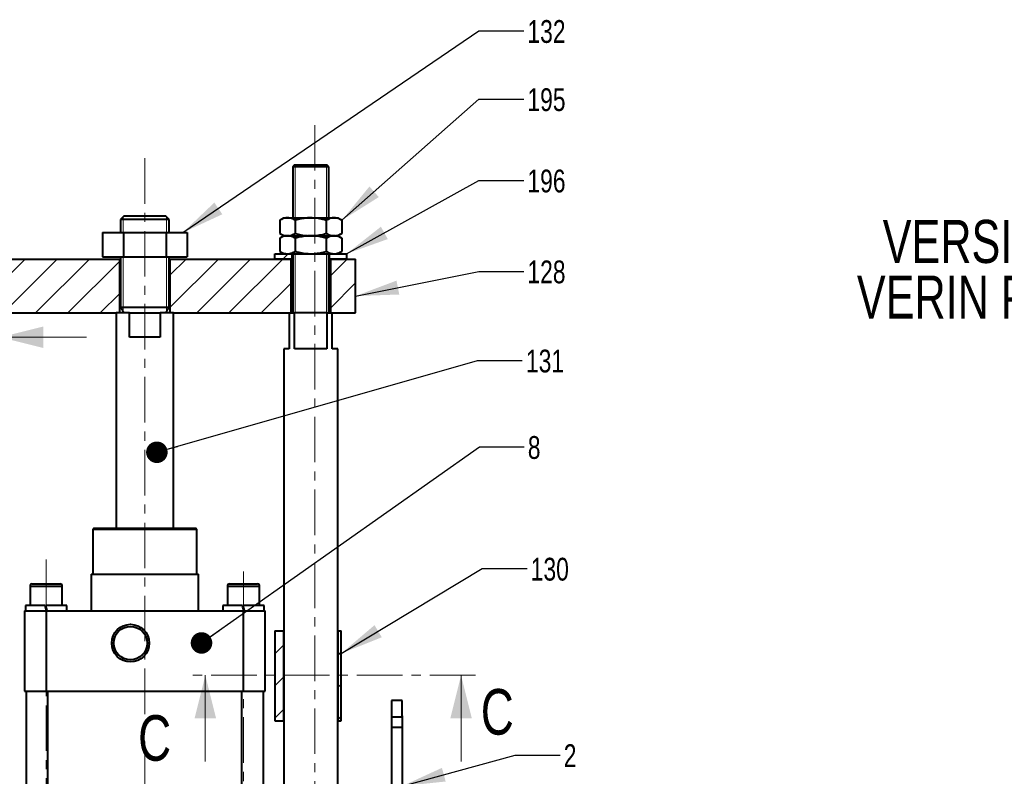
# Model space of a CAD drawing. Header units: millimetres. Extents: x 29 to 409, y 26 to 285.
# Tile 4 of 6: x 106 to 243, y 178 to 284. Entities that reach past the tile are written whole.
import ezdxf

# ---------------------------------------------------------------- set-up
doc = ezdxf.new("R2010")
doc.units = ezdxf.units.MM
doc.linetypes.add('CENTER', pattern=[10.16, 6.35, -1.27, 1.27, -1.27])
doc.styles.add('SLDTEXTSTYLE0', font='TXT', dxfattribs={"width": 0.75})
doc.dimstyles.new('SLDDIMSTYLE0', dxfattribs={"dimtxt": 6, "dimasz": 6, "dimexe": 0, "dimexo": 0.0625, "dimgap": 1.5, "dimtad": 0, "dimtih": 1, "dimtoh": 1, "dimdec": 0, "dimrnd": 1e-09, "dimzin": 0, "dimdsep": 46, "dimtxsty": 'Standard', "dimsah": 1, "dimcen": 0.09, "dimadec": 0, "dimazin": 0, "dimtfac": 1, "dimtdec": 0, "dimtofl": 0, "dimtmove": 0, "dimatfit": 3, "dimfxl": 0, "dimtolj": 1, "dimtzin": 0, "dimarcsym": 0})
doc.dimstyles.new('SLDDIMSTYLE1', dxfattribs={"dimtxt": 4, "dimasz": 6, "dimexe": 0, "dimexo": 0.0625, "dimgap": 1, "dimtad": 1, "dimtoh": 1, "dimlfac": 4, "dimrnd": 1e-09, "dimzin": 12, "dimdsep": 46, "dimtxsty": 'SLDTEXTSTYLE0', "dimsah": 1, "dimcen": 0.09, "dimadec": 0, "dimazin": 0, "dimtfac": 1, "dimtofl": 0, "dimtmove": 0, "dimatfit": 3, "dimfxl": 0, "dimtolj": 1, "dimtzin": 12, "dimarcsym": 0})
doc.dimstyles.new('SLDDIMSTYLE2', dxfattribs={"dimtxt": 3, "dimasz": 3, "dimexe": 0, "dimexo": 0.0625, "dimgap": 0.75, "dimtad": 0, "dimtih": 1, "dimtoh": 1, "dimdec": 0, "dimrnd": 1e-09, "dimzin": 0, "dimdsep": 46, "dimtxsty": 'Standard', "dimblk1": 'DOT', "dimblk2": 'DOT', "dimsah": 1, "dimcen": 0.09, "dimadec": 0, "dimazin": 0, "dimtfac": 1, "dimtdec": 0, "dimtofl": 0, "dimtmove": 0, "dimatfit": 3, "dimldrblk": 'DOT', "dimfxl": 0, "dimtolj": 1, "dimtzin": 0, "dimarcsym": 0})

# ---------------------------------------------------------------- blocks, each defined once
blk = doc.blocks.new('*D2')
at = {"color": 7, "linetype": 'Continuous', "lineweight": 0}
for p, q in [((97.32, 239.55), (77.85, 239.55)), ((103.32, 239.55), (97.32, 239.55)), ((103.32, 239.55), (115.32, 239.55))]:
    blk.add_line(p, q, dxfattribs=at)
for points in [[(97.32, 239.55), (91.32, 241.05), (91.32, 238.05)], [(103.32, 239.55), (109.32, 238.05), (109.32, 241.05)]]:
    blk.add_solid(points, dxfattribs=at)
at = {"color": 7, "linetype": 'Continuous', "lineweight": 0, "insert": (79.44, 244.7), "char_height": 4, "attachment_point": 1, "style": 'SLDTEXTSTYLE0'}
blk.add_mtext('24', dxfattribs=at)
blk = doc.blocks.new('_DOT')
at = {"color": 0, "linetype": 'ByBlock', "lineweight": -2}
blk.add_line((-0.5, 0), (-1, 0), dxfattribs=at)
at = {"color": 0, "linetype": 'ByBlock', "const_width": 0.5}
blk.add_lwpolyline([(-0.25, 0, 1), (0.25, 0, 1)], format="xyb", close=True, dxfattribs=at)
blk = doc.blocks.new('SW_NOTE_1')
at = {"color": 0, "linetype": 'Continuous', "lineweight": 0, "char_height": 6, "attachment_point": 1, "style": 'SLDTEXTSTYLE0'}
for s, insert in [('VERSION ACTUELLE', (0, 7.73)), ('VERIN PNEUMATIQUE', (-3.6, -0.02))]:
    blk.add_mtext(s, dxfattribs=dict(at, insert=insert))

msp = doc.modelspace()

# ---------------------------------------------------------------- hatches: boundary and pattern name
at = {"linetype": 'Continuous', "lineweight": 0}
h = msp.add_hatch(dxfattribs=at)
h.set_pattern_fill('ANSI31', style=0)
h.paths.add_polyline_path([(141.574, 251.1856), (141.574, 250.4356), (143.949, 250.4356), (143.949, 251.1856)], flags=0)
h = msp.add_hatch(dxfattribs=at)
h.set_pattern_fill('ANSI31', style=0)
h.paths.add_polyline_path([(151.574, 250.4356), (151.574, 251.1856), (149.199, 251.1856), (149.199, 250.4356)], flags=0)
h = msp.add_hatch(dxfattribs=at)
h.set_pattern_fill('ANSI31', style=0)
h.paths.add_polyline_path([(103.074, 242.9356), (119.949, 242.9356), (119.949, 250.4356), (103.074, 250.4356)], flags=0)
h = msp.add_hatch(dxfattribs=at)
h.set_pattern_fill('ANSI31', style=0)
h.paths.add_polyline_path([(143.824, 250.4356), (126.949, 250.4356), (126.949, 242.9356), (143.824, 242.9356)], flags=0)
h = msp.add_hatch(dxfattribs=at)
h.set_pattern_fill('ANSI31', style=0)
h.paths.add_polyline_path([(149.324, 250.4356), (149.324, 242.9356), (152.824, 242.9356), (152.824, 250.4356)], flags=0)
h = msp.add_hatch(dxfattribs=at)
h.set_pattern_fill('ANSI31', style=0)
h.paths.add_polyline_path([(142.824, 198.625), (141.574, 198.625), (141.574, 186.125), (142.824, 186.125)], flags=0)
h = msp.add_hatch(dxfattribs=at)
h.set_pattern_fill('ANSI31', style=0)
h.paths.add_polyline_path([(150.324, 186.125), (150.824, 186.125), (150.824, 198.625), (150.324, 198.625)], flags=0)
h = msp.add_hatch(dxfattribs=at)
h.set_pattern_fill('ANSI31', style=0)
h.paths.add_polyline_path([(159.324, 186.6856), (159.324, 188.9356), (157.824, 188.9356), (157.824, 186.6856)], flags=0)

# ---------------------------------------------------------------- linework, layer by layer
at = {"color": 7, "linetype": 'CENTER', "lineweight": 0}
for p, q in [((147.1213, 269.1191), (147.1213, 91.3165)), ((123.449, 264.5075), (123.449, 54.9428)), ((109.699, 208.5778), (109.699, 140.3313)), ((137.199, 206.9201), (137.199, 135.7463)), ((169.5163, 192.4558), (129.8766, 192.4558))]:
    msp.add_line(p, q, dxfattribs=at)
at = {"color": 7, "linetype": 'Continuous', "lineweight": 40}
for p, q in [((144.324, 263.5606), (146.574, 263.5606)), ((146.574, 263.5606), (148.824, 263.5606)), ((146.574, 263.3106), (144.074, 263.3106)), ((149.074, 263.3106), (146.574, 263.3106)), ((126.824, 255.9755), (120.074, 255.9755)), ((126.3639, 256.4356), (120.5342, 256.4356)), ((142.2439, 255.8507), (142.2439, 254.0205)), ((142.824, 256.1856), (143.3265, 256.1856)), ((143.3265, 256.1856), (146.574, 256.1856)), ((144.409, 255.8507), (144.409, 254.0205)), ((146.574, 256.1856), (149.8216, 256.1856)), ((148.7391, 255.8507), (148.7391, 254.0205)), ((149.8216, 256.1856), (150.324, 256.1856)), ((150.9042, 255.8507), (150.9042, 254.0205)), ((117.5312, 254.1272), (117.5312, 250.7522)), ((117.5312, 254.1272), (120.4901, 254.1272)), ((120.4901, 254.1272), (120.4901, 250.7522)), ((120.4901, 254.1272), (126.408, 254.1272)), ((126.408, 254.1272), (126.408, 250.7522)), ((126.408, 254.1272), (129.3669, 254.1272)), ((129.3669, 254.1272), (129.3669, 250.7522)), ((142.2439, 253.3507), (142.2439, 251.5205)), ((142.824, 253.6856), (143.3265, 253.6856)), ((142.824, 253.6856), (143.3265, 253.6856)), ((143.3265, 253.6856), (146.574, 253.6856)), ((143.3265, 253.6856), (146.574, 253.6856)), ((144.409, 253.3507), (144.409, 251.5205)), ((146.574, 253.6856), (149.8216, 253.6856)), ((146.574, 253.6856), (149.8216, 253.6856)), ((148.7391, 253.3507), (148.7391, 251.5205)), ((149.8216, 253.6856), (150.324, 253.6856)), ((149.8216, 253.6856), (150.324, 253.6856)), ((150.9042, 253.3507), (150.9042, 251.5205)), ((141.574, 250.4356), (141.574, 251.1856)), ((141.574, 251.1856), (142.824, 251.1856)), ((142.824, 251.1856), (143.3265, 251.1856)), ((143.3265, 251.1856), (146.574, 251.1856)), ((143.949, 251.1856), (143.949, 250.4356)), ((146.574, 251.1856), (149.8216, 251.1856)), ((149.199, 250.4356), (149.199, 251.1856)), ((149.8216, 251.1856), (150.324, 251.1856)), ((150.324, 251.1856), (151.574, 251.1856)), ((151.574, 251.1856), (151.574, 250.4356)), ((103.074, 250.4356), (119.949, 250.4356)), ((117.5312, 250.7522), (120.4901, 250.7522)), ((119.949, 242.9356), (119.949, 250.4356)), ((120.074, 250.4356), (119.949, 250.4356)), ((120.4901, 250.7522), (126.408, 250.7522)), ((126.408, 250.7522), (129.3669, 250.7522)), ((126.949, 250.4356), (126.824, 250.4356)), ((126.949, 250.4356), (126.949, 242.9356)), ((126.949, 250.4356), (143.824, 250.4356)), ((143.949, 250.4356), (141.574, 250.4356)), ((143.824, 242.9356), (143.824, 250.4356)), ((143.949, 250.4356), (144.074, 250.4356)), ((149.074, 250.4356), (149.199, 250.4356)), ((151.574, 250.4356), (149.199, 250.4356)), ((149.324, 250.4356), (149.324, 242.9356)), ((149.324, 250.4356), (152.824, 250.4356)), ((152.824, 242.9356), (152.824, 250.4356)), ((103.324, 242.9356), (119.449, 242.9356)), ((121.3021, 242.9356), (119.449, 242.9356)), ((123.449, 243.7076), (120.074, 243.7076)), ((121.3021, 239.5606), (121.3021, 242.9356)), ((121.3021, 242.9356), (125.596, 242.9356)), ((126.824, 243.7076), (123.449, 243.7076)), ((127.449, 242.9356), (125.596, 242.9356)), ((125.596, 242.9356), (125.596, 239.5606)), ((127.449, 242.9356), (143.574, 242.9356)), ((143.574, 242.9356), (143.574, 237.9356)), ((143.574, 242.9356), (144.324, 242.9356)), ((144.324, 237.9356), (144.324, 242.9356)), ((148.824, 242.9356), (144.324, 242.9356)), ((148.824, 242.9356), (148.824, 237.9356)), ((148.824, 242.9356), (149.574, 242.9356)), ((149.574, 242.9356), (152.824, 242.9356)), ((149.574, 237.9356), (149.574, 242.9356)), ((125.596, 239.5606), (121.3021, 239.5606)), ((143.574, 237.9356), (142.824, 237.9356)), ((148.824, 237.9356), (144.324, 237.9356)), ((150.324, 237.9356), (149.574, 237.9356)), ((116.199, 212.8106), (123.449, 212.8106)), ((116.324, 212.9356), (130.574, 212.9356)), ((123.449, 212.8106), (130.699, 212.8106)), ((115.949, 206.5606), (130.949, 206.5606)), ((107.449, 204.8856), (111.9463, 204.8856)), ((107.749, 205.1856), (111.6467, 205.1856)), ((111.6467, 205.1856), (111.649, 205.1856)), ((111.9463, 204.8856), (111.949, 204.8856)), ((134.949, 204.8856), (139.4463, 204.8856)), ((135.249, 205.1856), (139.1467, 205.1856)), ((139.1467, 205.1856), (139.149, 205.1856)), ((139.4463, 204.8856), (139.449, 204.8856)), ((109.5597, 202.1856), (106.824, 202.1856)), ((112.574, 202.1856), (109.6374, 202.1856)), ((137.0597, 202.1856), (134.324, 202.1856)), ((140.074, 202.1856), (137.1374, 202.1856)), ((106.699, 201.4356), (109.699, 201.4356)), ((106.699, 201.4356), (108.074, 201.4356)), ((109.699, 201.4356), (109.699, 190.2606)), ((109.699, 201.4356), (137.199, 201.4356)), ((137.199, 190.2606), (137.199, 201.4356)), ((137.199, 201.4356), (140.199, 201.4356)), ((138.824, 201.4356), (140.199, 201.4356)), ((141.574, 198.6251), (141.574, 186.125)), ((141.574, 198.6251), (142.824, 198.6251)), ((142.824, 186.125), (142.824, 198.6251)), ((150.324, 198.6251), (150.324, 186.125)), ((150.324, 198.6251), (150.824, 198.6251)), ((150.824, 186.125), (150.824, 198.6251)), ((106.699, 190.2606), (109.699, 190.2606)), ((106.949, 147.6106), (106.949, 190.2606)), ((109.699, 190.2606), (137.199, 190.2606)), ((109.949, 147.6106), (109.949, 190.2606)), ((136.949, 147.6106), (136.949, 190.2606)), ((137.199, 190.2606), (140.199, 190.2606)), ((139.949, 190.2606), (139.949, 147.6106)), ((157.824, 188.9356), (157.824, 186.6856)), ((159.324, 188.9356), (157.824, 188.9356)), ((159.324, 186.6856), (159.324, 188.9356)), ((157.824, 186.8106), (157.824, 185.1856)), ((157.824, 186.6856), (159.324, 186.6856)), ((159.324, 186.8106), (159.324, 185.1856)), ((141.574, 186.125), (142.824, 186.125)), ((150.324, 186.125), (150.824, 186.125)), ((159.324, 185.1856), (157.824, 185.1856)), ((157.824, 185.1856), (157.824, 173.0507)), ((159.324, 185.1856), (159.324, 173.0507))]:
    msp.add_line(p, q, dxfattribs=at)
at = {"color": 7, "linetype": 'Continuous', "lineweight": 0}
for p, q in [((144.3865, 263.5606), (144.3865, 256.1856)), ((148.7615, 256.1856), (148.7615, 263.5606)), ((120.449, 256.3505), (120.449, 254.1272)), ((126.449, 254.1272), (126.449, 256.3505)), ((144.3865, 251.1856), (144.3865, 242.9356)), ((148.7615, 242.9356), (148.7615, 251.1856)), ((120.449, 250.7522), (120.449, 243.058)), ((126.449, 243.058), (126.449, 250.7522)), ((149.0627, 242.9356), (144.074, 242.9356)), ((149.074, 242.9356), (149.0627, 242.9356)), ((131.8766, 180.4558), (131.8766, 192.4558)), ((167.5163, 180.4558), (167.5163, 192.4558))]:
    msp.add_line(p, q, dxfattribs=at)
at = {"color": 7, "linetype": 'Continuous', "lineweight": 40, "flags": 128}
for points in [[(109.7607, 201.4356), (109.6937, 201.6857), (109.6267, 201.9357), (109.5597, 202.1856)], [(109.8384, 201.4356), (109.7714, 201.6855), (109.7044, 201.9355), (109.6374, 202.1856)], [(137.2607, 201.4356), (137.1937, 201.6857), (137.1267, 201.9357), (137.0597, 202.1856)], [(137.3384, 201.4356), (137.2714, 201.6855), (137.2044, 201.9355), (137.1374, 202.1856)]]:
    msp.add_lwpolyline(points, dxfattribs=at)
at = {"color": 7, "linetype": 'Continuous', "lineweight": 40}
for radius in [2.6194, 2.3289]:
    msp.add_circle((121.449, 196.9356), radius, dxfattribs=at)
for centre, start, end in [((107.749, 204.8856), 90, 180), ((111.649, 204.8856), 0, 90), ((135.249, 204.8856), 90, 180), ((139.149, 204.8856), 0, 90)]:
    msp.add_arc(centre, 0.3, start, end, dxfattribs=at)
for points in [[(144.324, 263.5606), (144.074, 263.3106)], [(149.074, 263.3106), (148.824, 263.5606)], [(144.074, 263.3106), (144.074, 256.1856)], [(149.074, 256.1856), (149.074, 263.3106)], [(120.5342, 256.4356), (120.074, 255.9755)], [(120.074, 255.9755), (120.074, 254.1272)], [(126.824, 255.9755), (126.3639, 256.4356)], [(126.824, 254.1272), (126.824, 255.9755)], [(142.824, 256.1856), (142.2439, 255.8507)], [(150.9042, 255.8507), (150.324, 256.1856)], [(142.2439, 254.0205), (142.824, 253.6856)], [(150.324, 253.6856), (150.9042, 254.0205)], [(142.824, 253.6856), (142.2439, 253.3507)], [(150.9042, 253.3507), (150.324, 253.6856)], [(142.2439, 251.5205), (142.824, 251.1856)], [(144.074, 251.1856), (144.074, 242.9356)], [(149.074, 242.9356), (149.074, 251.1856)], [(150.324, 251.1856), (150.9042, 251.5205)], [(120.074, 250.7522), (120.074, 243.7076)], [(126.824, 243.7076), (126.824, 250.7522)], [(119.449, 242.9356), (119.449, 212.9356)], [(120.074, 243.7076), (120.5197, 242.9356)], [(126.3784, 242.9356), (126.824, 243.7076)], [(127.449, 212.9356), (127.449, 242.9356)], [(142.824, 237.9356), (142.824, 110.4356)], [(150.324, 110.4356), (150.324, 237.9356)], [(116.324, 212.9356), (116.199, 212.8106)], [(116.199, 212.8106), (116.199, 206.5606)], [(130.699, 212.8106), (130.574, 212.9356)], [(130.699, 206.5606), (130.699, 212.8106)], [(115.949, 206.5606), (115.949, 201.4356)], [(130.949, 201.4356), (130.949, 206.5606)], [(107.449, 204.8856), (107.449, 202.1856)], [(111.949, 202.1856), (111.949, 204.8856)], [(134.949, 204.8856), (134.949, 202.1856)], [(139.449, 202.1856), (139.449, 204.8856)], [(106.824, 202.1856), (106.824, 201.4356)], [(112.574, 201.4356), (112.574, 202.1856)], [(134.324, 202.1856), (134.324, 201.4356)], [(140.074, 201.4356), (140.074, 202.1856)], [(106.699, 201.4356), (106.699, 190.2606)], [(140.199, 190.2606), (140.199, 201.4356)]]:
    msp.add_open_spline(points, degree=1, dxfattribs=at)
for points, knots in [([(143.3265, 256.1856), (143.3008, 256.1852), (143.1065, 256.1822), (142.7401, 256.109), (142.4103, 255.9373), (142.2439, 255.8507)], [0, 0, 0, 0, 0.07010366, 0.53079138, 1, 1, 1, 1]), ([(144.409, 255.8507), (144.2332, 255.9443), (143.8783, 256.1332), (143.5115, 256.168), (143.3265, 256.1856)], [0, 0, 0, 0, 0.4954579, 1, 1, 1, 1]), ([(146.574, 256.1856), (146.394, 256.181), (145.9393, 256.1694), (145.2118, 256.0632), (144.6775, 255.9218), (144.409, 255.8507)], [0, 0, 0, 0, 0.24576768, 0.62084534, 1, 1, 1, 1]), ([(148.7391, 255.8507), (148.5776, 255.8948), (148.1453, 256.0129), (147.4236, 256.1523), (146.8584, 256.1745), (146.574, 256.1856)], [0, 0, 0, 0, 0.22867159, 0.61187239, 1, 1, 1, 1]), ([(149.8216, 256.1856), (149.796, 256.1852), (149.6017, 256.1822), (149.2353, 256.109), (148.9055, 255.9373), (148.7391, 255.8507)], [0, 0, 0, 0, 0.07010363, 0.53079116, 1, 1, 1, 1]), ([(150.9042, 255.8507), (150.7284, 255.9443), (150.3735, 256.1332), (150.0067, 256.168), (149.8216, 256.1856)], [0, 0, 0, 0, 0.49545795, 1, 1, 1, 1]), ([(142.2439, 254.0205), (142.4197, 253.9269), (142.7746, 253.738), (143.1414, 253.7032), (143.3265, 253.6856)], [0, 0, 0, 0, 0.49545711, 1, 1, 1, 1]), ([(143.3265, 253.6856), (143.3521, 253.686), (143.5464, 253.689), (143.9128, 253.7622), (144.2426, 253.9339), (144.409, 254.0205)], [0, 0, 0, 0, 0.07010381, 0.53079243, 1, 1, 1, 1]), ([(144.409, 254.0205), (144.6749, 253.9501), (145.2091, 253.8086), (145.9365, 253.7019), (146.394, 253.6902), (146.574, 253.6856)], [0, 0, 0, 0, 0.37540084, 0.75423131, 1, 1, 1, 1]), ([(146.574, 253.6856), (146.8546, 253.6964), (147.4198, 253.7183), (148.1416, 253.8573), (148.5776, 253.9764), (148.7391, 254.0205)], [0, 0, 0, 0, 0.38288552, 0.77133043, 1, 1, 1, 1]), ([(148.7391, 254.0205), (148.9149, 253.9269), (149.2698, 253.738), (149.6366, 253.7032), (149.8216, 253.6856)], [0, 0, 0, 0, 0.49545728, 1, 1, 1, 1]), ([(149.8216, 253.6856), (149.8473, 253.686), (150.0416, 253.689), (150.408, 253.7622), (150.7378, 253.9339), (150.9042, 254.0205)], [0, 0, 0, 0, 0.07010381, 0.53079243, 1, 1, 1, 1]), ([(143.3265, 253.6856), (143.3008, 253.6852), (143.1065, 253.6822), (142.7401, 253.609), (142.4103, 253.4373), (142.2439, 253.3507)], [0, 0, 0, 0, 0.07010366, 0.53079138, 1, 1, 1, 1]), ([(144.409, 253.3507), (144.2332, 253.4443), (143.8783, 253.6332), (143.5115, 253.668), (143.3265, 253.6856)], [0, 0, 0, 0, 0.4954579, 1, 1, 1, 1]), ([(146.574, 253.6856), (146.2935, 253.6747), (145.7283, 253.6529), (145.0065, 253.5138), (144.5705, 253.3948), (144.409, 253.3507)], [0, 0, 0, 0, 0.3828852, 0.7713298, 1, 1, 1, 1]), ([(148.7391, 253.3507), (148.4732, 253.4211), (147.939, 253.5626), (147.2116, 253.6693), (146.7541, 253.681), (146.574, 253.6856)], [0, 0, 0, 0, 0.37540007, 0.75423155, 1, 1, 1, 1]), ([(149.8216, 253.6856), (149.796, 253.6852), (149.6017, 253.6822), (149.2353, 253.609), (148.9055, 253.4373), (148.7391, 253.3507)], [0, 0, 0, 0, 0.07010363, 0.53079116, 1, 1, 1, 1]), ([(150.9042, 253.3507), (150.7284, 253.4443), (150.3735, 253.6332), (150.0067, 253.668), (149.8216, 253.6856)], [0, 0, 0, 0, 0.49545795, 1, 1, 1, 1]), ([(142.2439, 251.5205), (142.4197, 251.4269), (142.7746, 251.238), (143.1414, 251.2032), (143.3265, 251.1856)], [0, 0, 0, 0, 0.49545816, 1, 1, 1, 1]), ([(143.3265, 251.1856), (143.3521, 251.186), (143.5464, 251.1891), (143.9128, 251.2622), (144.2426, 251.4339), (144.409, 251.5205)], [0, 0, 0, 0, 0.07010375, 0.5307913, 1, 1, 1, 1]), ([(144.409, 251.5205), (144.5705, 251.4764), (145.0028, 251.3584), (145.7245, 251.2189), (146.2897, 251.1967), (146.574, 251.1856)], [0, 0, 0, 0, 0.22867079, 0.61187177, 1, 1, 1, 1]), ([(146.574, 251.1856), (146.7541, 251.1902), (147.2088, 251.2018), (147.9363, 251.308), (148.4706, 251.4494), (148.7391, 251.5205)], [0, 0, 0, 0, 0.24576805, 0.62084638, 1, 1, 1, 1]), ([(148.7391, 251.5205), (148.9149, 251.4269), (149.2698, 251.238), (149.6366, 251.2032), (149.8216, 251.1856)], [0, 0, 0, 0, 0.49545832, 1, 1, 1, 1]), ([(149.8216, 251.1856), (149.8473, 251.186), (150.0416, 251.1891), (150.408, 251.2622), (150.7378, 251.4339), (150.9042, 251.5205)], [0, 0, 0, 0, 0.07010375, 0.5307913, 1, 1, 1, 1])]:
    msp.add_open_spline(points, degree=3, knots=knots, dxfattribs=at)
at = {"color": 7, "linetype": 'Continuous', "lineweight": 0}
for points in [[(131.8766, 192.4558), (130.3766, 186.4558), (133.3766, 186.4558)], [(167.5163, 192.4558), (166.0163, 186.4558), (169.0163, 186.4558)]]:
    msp.add_solid(points, dxfattribs=at)

# ---------------------------------------------------------------- block references
msp.add_blockref('SW_NOTE_1', (226.2699, 248.1723), dxfattribs=at)

# ---------------------------------------------------------------- texts
at = {"color": 7, "linetype": 'Continuous', "lineweight": 0, "char_height": 3.175, "attachment_point": 1, "style": 'SLDTEXTSTYLE0'}
for s, insert in [('132', (176.7614, 283.7436)), ('195', (176.7614, 274.2474)), ('196', (176.7614, 262.9114)), ('128', (176.7614, 250.2491)), ('131', (176.5585, 237.8309)), ('8', (176.8177, 225.7809)), ('130', (177.2232, 208.8254)), ('2', (181.8242, 182.8432))]:
    msp.add_mtext(s, dxfattribs=dict(at, insert=insert))
at = {"color": 7, "linetype": 'Continuous', "char_height": 6.35, "attachment_point": 1, "style": 'SLDTEXTSTYLE0'}
for insert in [(170.2658, 190.5346), (122.5111, 186.8961)]:
    msp.add_mtext('C', dxfattribs=dict(at, insert=insert))

# ---------------------------------------------------------------- dimensions: what is measured, and where the dimension line sits
at = {"color": 7, "linetype": 'Continuous', "lineweight": 0}
dim = msp.add_linear_dim(base=(97.324, 239.5463), p1=(103.324, 237.9356), p2=(97.324, 237.9356), dimstyle='SLDDIMSTYLE1', dxfattribs=at)
dim.commit()
dim.dimension.update_dxf_attribs({"geometry": '*D2', "text_midpoint": (82.3922, 239.5463), "dimtype": 160})

# ---------------------------------------------------------------- leaders
for points, dimstyle in [([(128.7338, 254.1272), (170.0094, 282.2289), (176.2594, 282.2289)], 'SLDDIMSTYLE0'), ([(150.9042, 255.8507), (170.0094, 272.7328), (176.2594, 272.7328)], 'SLDDIMSTYLE0'), ([(151.574, 251.1856), (170.0094, 261.3976), (176.2594, 261.3976)], 'SLDDIMSTYLE0'), ([(152.824, 245.2995), (170.0094, 248.7331), (176.2594, 248.7331)], 'SLDDIMSTYLE0'), ([(125.1294, 223.5265), (169.8, 236.3235), (176.05, 236.3235)], 'SLDDIMSTYLE2'), ([(131.3486, 196.9595), (170.0641, 224.269), (176.3141, 224.269)], 'SLDDIMSTYLE2'), ([(150.824, 195.5003), (170.4647, 207.3163), (176.7147, 207.3163)], 'SLDDIMSTYLE0'), ([(159.324, 177.0193), (175.0716, 181.3317), (181.3216, 181.3317)], 'SLDDIMSTYLE0')]:
    msp.add_leader(points, dimstyle=dimstyle, dxfattribs=at)

doc.saveas('drawing.dxf')
